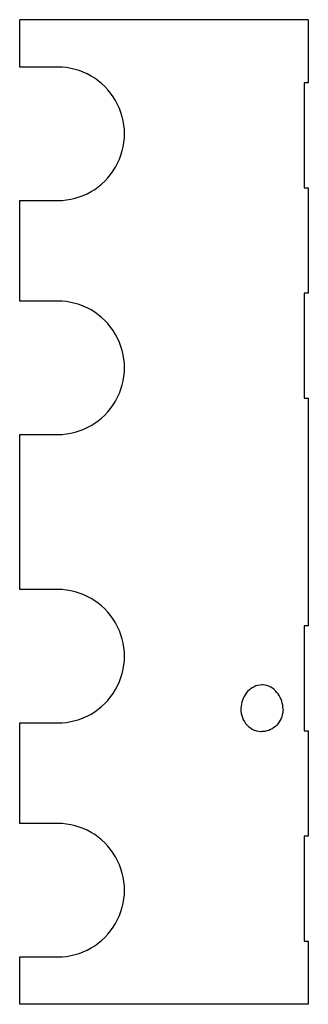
# Model space of a CAD drawing. Extents: x 43 to 180, y 60 to 528.
import ezdxf

# ---------------------------------------------------------------- set-up
doc = ezdxf.new("R2010")
doc.units = 0
doc.layers.get('0').update_dxf_attribs({"linetype": 'CONTINUOUS'})

msp = doc.modelspace()

# ---------------------------------------------------------------- linework, layer by layer
at = {"color": 7}
for p, q in [((43.021221, 505.327545), (43.021221, 527.854858)), ((180.021225, 527.854858), (43.021221, 527.854858)), ((180.021225, 527.854858), (180.021225, 497.854858)), ((178.021225, 497.854858), (178.021225, 447.854858)), ((180.021225, 447.854858), (180.021225, 397.854858)), ((43.021221, 394.098145), (43.021221, 441.858215)), ((178.021225, 397.854858), (178.021225, 347.854858)), ((180.021225, 347.854858), (180.021225, 293.797424)), ((43.021221, 293.797424), (43.021221, 330.628845)), ((43.021221, 256.966003), (43.021221, 293.797424)), ((180.021225, 293.797424), (180.021225, 239.73999)), ((178.021225, 239.73999), (178.021225, 189.73999)), ((43.021221, 145.736603), (43.021221, 193.496704)), ((180.021225, 189.73999), (180.021225, 139.73999)), ((178.021225, 139.73999), (178.021225, 89.73999)), ((180.021225, 89.73999), (180.021225, 59.73999)), ((43.021221, 59.73999), (43.021221, 82.267303)), ((180.021225, 59.73999), (43.021221, 59.73999))]:
    msp.add_line(p, q, dxfattribs=at)
at = {"color": 7, "ltscale": 0.45}
for p, q in [((61.021221, 505.327545), (43.021221, 505.327545)), ((43.021221, 441.858215), (61.021221, 441.858215)), ((61.021221, 394.098145), (43.021221, 394.098145)), ((43.021221, 330.628845), (61.021221, 330.628845)), ((61.021221, 256.966003), (43.021221, 256.966003)), ((43.021221, 193.496704), (61.021221, 193.496704)), ((61.021221, 145.736603), (43.021221, 145.736603)), ((43.021221, 82.267303), (61.021221, 82.267303))]:
    msp.add_line(p, q, dxfattribs=at)
at = {"color": 7, "ltscale": 0.05}
for p, q in [((180.021225, 497.854858), (178.021225, 497.854858)), ((178.021225, 447.854858), (180.021225, 447.854858)), ((180.021225, 397.854858), (178.021225, 397.854858)), ((178.021225, 347.854858), (180.021225, 347.854858)), ((180.021225, 239.73999), (178.021225, 239.73999)), ((178.021225, 189.73999), (180.021225, 189.73999)), ((180.021225, 139.73999), (178.021225, 139.73999)), ((178.021225, 89.73999), (180.021225, 89.73999))]:
    msp.add_line(p, q, dxfattribs=at)
at = {"color": 7}
for points in [[(158.021225, 211.590057), (157.050568, 211.533447), (156.093674, 211.365295), (155.162781, 211.090546), (154.268463, 210.7164), (153.419357, 210.251678), (152.621887, 209.705658), (151.880768, 209.087677), (151.199509, 208.406677), (150.580582, 207.67099), (150.025604, 206.888062), (149.535767, 206.064423), (149.112228, 205.206146), (148.756149, 204.31897), (148.468674, 203.408325), (148.251053, 202.47934), (148.104507, 201.536316), (148.030518, 200.585114), (148.021225, 200.108521)], [(168.021225, 200.108521), (167.984177, 201.06076), (167.873917, 202.007629), (167.691833, 202.943939), (167.439255, 203.864441), (167.117508, 204.763947), (166.727814, 205.637177), (166.271332, 206.478638), (165.749008, 207.282745), (165.161743, 208.043457), (164.510941, 208.75351), (163.798843, 209.404724), (163.02858, 209.988281), (162.204391, 210.494904), (161.331787, 210.915436), (160.417999, 211.240875), (159.472687, 211.463074), (158.507355, 211.575897), (158.021225, 211.590057)], [(148.021225, 200.108521), (148.06604, 199.067932), (148.201553, 198.034821), (148.429031, 197.017303), (148.749237, 196.024078), (149.162125, 195.064362), (149.666718, 194.147766), (150.260849, 193.284302), (150.940903, 192.4841), (151.701767, 191.757294), (152.536804, 191.113495), (153.437851, 190.561615), (154.395294, 190.10968), (155.397995, 189.764496), (156.433807, 189.531342), (157.489822, 189.413849), (158.021225, 189.399139)], [(168.021225, 200.108521), (167.986084, 199.186615), (167.879944, 198.269897), (167.701828, 197.363892), (167.451111, 196.474518), (167.127563, 195.608093), (166.731537, 194.771179), (166.263962, 193.97049), (165.726608, 193.213074), (165.122116, 192.506012), (164.454086, 191.856262), (163.72702, 191.270599), (162.946396, 190.755341), (162.118561, 190.316254), (161.250839, 189.958466), (160.351318, 189.686249), (159.428665, 189.50293), (158.491943, 189.410675), (158.021225, 189.399139)]]:
    msp.add_lwpolyline(points, dxfattribs=at)
for centre in [(61.021221, 473.592896), (61.021221, 362.363495), (61.021221, 225.231354), (61.021221, 114.001953)]:
    msp.add_arc(centre, 31.734657, 269.999997, 90.000003, dxfattribs=at)

doc.saveas('drawing.dxf')
